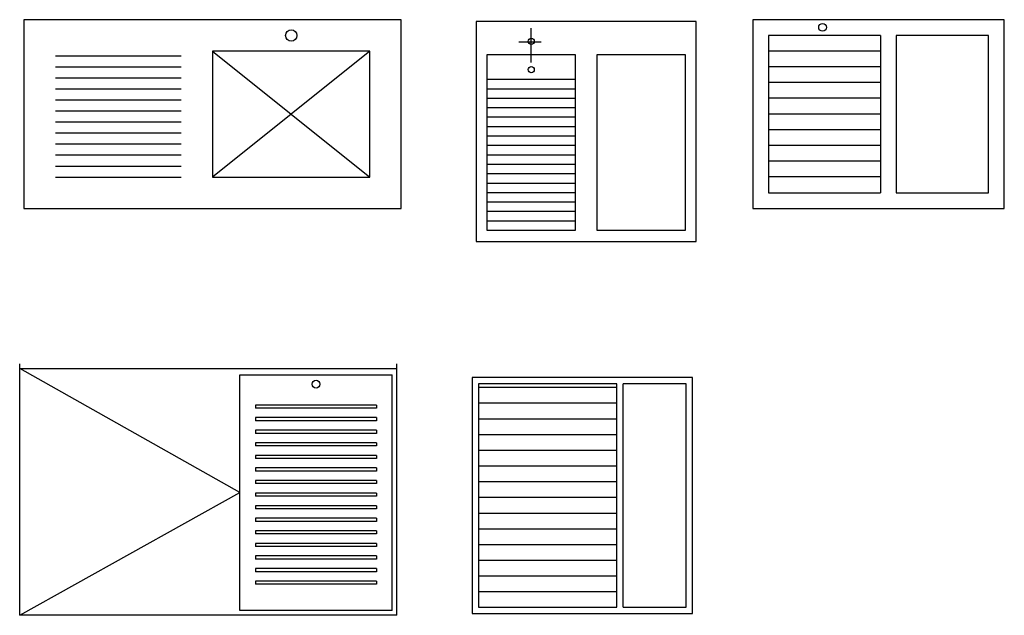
# Model space of a CAD drawing. Header units: millimetres. Extents: x 93.9 to 97.04, y 200.76 to 202.66.
import ezdxf

# ---------------------------------------------------------------- set-up
doc = ezdxf.new("R2010")
doc.units = ezdxf.units.MM

# ---------------------------------------------------------------- blocks, each defined once
blk = doc.blocks.new('*X5')
at = {"color": 0}
for p, q in [((22.25, 23.2268), (22.25, 23.348)), ((22.3, 23.2268), (22.3, 23.348)), ((22.35, 23.2268), (22.35, 23.348)), ((22.4, 23.2268), (22.4, 23.348)), ((22.45, 23.2268), (22.45, 23.348)), ((22.5, 23.2268), (22.5, 23.348)), ((22.55, 23.2268), (22.55, 23.348)), ((22.6, 23.2268), (22.6, 23.348)), ((22.65, 23.2268), (22.65, 23.348)), ((22.7, 23.2268), (22.7, 23.348)), ((22.75, 23.2268), (22.75, 23.348)), ((22.8, 23.2268), (22.8, 23.348)), ((22.85, 23.2268), (22.85, 23.348)), ((22.9, 23.2268), (22.9, 23.348)), ((22.25, 22.908), (22.25, 23.2268)), ((22.3, 22.908), (22.3, 23.2268)), ((22.35, 22.908), (22.35, 23.2268)), ((22.4, 22.908), (22.4, 23.2268)), ((22.45, 22.908), (22.45, 23.2268)), ((22.5, 22.908), (22.5, 23.2268)), ((22.55, 22.908), (22.55, 23.2268)), ((22.6, 22.908), (22.6, 23.2268)), ((22.65, 22.908), (22.65, 23.2268)), ((22.7, 22.908), (22.7, 23.2268)), ((22.75, 22.908), (22.75, 23.2268)), ((22.8, 22.908), (22.8, 23.2268)), ((22.85, 22.908), (22.85, 23.2268)), ((22.9, 22.908), (22.9, 23.2268))]:
    blk.add_line(p, q, dxfattribs=at)

msp = doc.modelspace()

# ---------------------------------------------------------------- linework, layer by layer
for p, q in [((96.0568, 202.6522), (95.3568, 202.6522)), ((95.3568, 202.6522), (95.3568, 201.9522)), ((96.0568, 201.9522), (96.0568, 202.6522)), ((96.2365, 202.6576), (96.2365, 202.0576)), ((97.0365, 202.6576), (96.2365, 202.6576)), ((97.0365, 202.0576), (97.0365, 202.6576)), ((95.5318, 202.5213), (95.5318, 202.6309)), ((95.4925, 202.5877), (95.5634, 202.5877)), ((96.6427, 202.6076), (96.2865, 202.6076)), ((96.2865, 202.6076), (96.2865, 202.1076)), ((96.6427, 202.6076), (96.6427, 202.1076)), ((96.6927, 202.6076), (96.6927, 202.1076)), ((96.9865, 202.6076), (96.6927, 202.6076)), ((96.9865, 202.1076), (96.9865, 202.6076)), ((94.5186, 202.5574), (95.0186, 202.1574)), ((95.0186, 202.5574), (94.5186, 202.1574)), ((95.0186, 202.5574), (94.5186, 202.5574)), ((94.5186, 202.5574), (94.5186, 202.1574)), ((95.0186, 202.1574), (95.0186, 202.5574)), ((96.6427, 202.5576), (96.2865, 202.5576)), ((94.0186, 202.5424), (94.4186, 202.5424)), ((95.3918, 201.9872), (95.3918, 202.5472)), ((95.3918, 202.5472), (95.6718, 202.5472)), ((95.6718, 202.5472), (95.6718, 201.9872)), ((95.7418, 201.9872), (95.7418, 202.5472)), ((95.7418, 202.5472), (96.0218, 202.5472)), ((96.0218, 202.5472), (96.0218, 201.9872)), ((94.0186, 202.5074), (94.4186, 202.5074)), ((96.6427, 202.5076), (96.2865, 202.5076)), ((94.0186, 202.4724), (94.4186, 202.4724)), ((95.6718, 202.4672), (95.3918, 202.4672)), ((96.6427, 202.4576), (96.2865, 202.4576)), ((94.0186, 202.4374), (94.4186, 202.4374)), ((95.6718, 202.4372), (95.3918, 202.4372)), ((94.0186, 202.4024), (94.4186, 202.4024)), ((95.6718, 202.4072), (95.3918, 202.4072)), ((96.6427, 202.4076), (96.2865, 202.4076)), ((94.0186, 202.3674), (94.4186, 202.3674)), ((95.6718, 202.3772), (95.3918, 202.3772)), ((94.0186, 202.3324), (94.4186, 202.3324)), ((95.6718, 202.3472), (95.3918, 202.3472)), ((96.6427, 202.3576), (96.2865, 202.3576)), ((95.6718, 202.3172), (95.3918, 202.3172)), ((96.6427, 202.3076), (96.2865, 202.3076)), ((94.0186, 202.2974), (94.4186, 202.2974)), ((95.6718, 202.2872), (95.3918, 202.2872)), ((94.0186, 202.2624), (94.4186, 202.2624)), ((95.6718, 202.2572), (95.3918, 202.2572)), ((96.6427, 202.2576), (96.2865, 202.2576)), ((94.0186, 202.2274), (94.4186, 202.2274)), ((95.6718, 202.2272), (95.3918, 202.2272)), ((96.6427, 202.2076), (96.2865, 202.2076)), ((94.0186, 202.1924), (94.4186, 202.1924)), ((95.6718, 202.1972), (95.3918, 202.1972)), ((94.0186, 202.1574), (94.4186, 202.1574)), ((94.5186, 202.1574), (95.0186, 202.1574)), ((95.6718, 202.1672), (95.3918, 202.1672)), ((96.6427, 202.1576), (96.2865, 202.1576)), ((95.6718, 202.1372), (95.3918, 202.1372)), ((95.6718, 202.1072), (95.3918, 202.1072)), ((96.2865, 202.1076), (96.6427, 202.1076)), ((96.6927, 202.1076), (96.9865, 202.1076)), ((95.6718, 202.0772), (95.3918, 202.0772)), ((95.6718, 202.0472), (95.3918, 202.0472)), ((96.2365, 202.0576), (97.0365, 202.0576)), ((95.6718, 202.0172), (95.3918, 202.0172)), ((95.6718, 201.9872), (95.3918, 201.9872)), ((96.0218, 201.9872), (95.7418, 201.9872)), ((95.3568, 201.9522), (96.0568, 201.9522)), ((93.9049, 200.7637), (93.9049, 201.5637)), ((93.9049, 201.5487), (95.1049, 201.5487)), ((94.6049, 201.1537), (93.9049, 201.5487)), ((95.1049, 200.7637), (95.1049, 201.5637)), ((94.6049, 200.7787), (94.6049, 201.5287)), ((94.6049, 201.5287), (95.0899, 201.5287)), ((95.0899, 200.7787), (95.0899, 201.5287)), ((96.0445, 201.5196), (95.3445, 201.5196)), ((95.3445, 201.5196), (95.3445, 200.7696)), ((96.0445, 200.7696), (96.0445, 201.5196)), ((95.8045, 201.4996), (95.3645, 201.4996)), ((95.3645, 201.4996), (95.3645, 200.7896)), ((95.8045, 200.7896), (95.8045, 201.4996)), ((96.0245, 201.4996), (95.8245, 201.4996)), ((95.8245, 200.7896), (95.8245, 201.4996)), ((96.0245, 200.7896), (96.0245, 201.4996)), ((94.6549, 201.4323), (94.6549, 201.4223)), ((95.0399, 201.4323), (94.6549, 201.4323)), ((95.0399, 201.4223), (94.6549, 201.4223)), ((95.0399, 201.4323), (95.0399, 201.4223)), ((94.6549, 201.3923), (94.6549, 201.3823)), ((95.0399, 201.3923), (94.6549, 201.3923)), ((95.0399, 201.3923), (95.0399, 201.3823)), ((95.0399, 201.3823), (94.6549, 201.3823)), ((94.6549, 201.3523), (94.6549, 201.3423)), ((95.0399, 201.3523), (94.6549, 201.3523)), ((95.0399, 201.3423), (94.6549, 201.3423)), ((95.0399, 201.3523), (95.0399, 201.3423)), ((94.6549, 201.3123), (94.6549, 201.3023)), ((95.0399, 201.3123), (94.6549, 201.3123)), ((95.0399, 201.3023), (94.6549, 201.3023)), ((95.0399, 201.3123), (95.0399, 201.3023)), ((94.6549, 201.2723), (94.6549, 201.2623)), ((95.0399, 201.2723), (94.6549, 201.2723)), ((95.0399, 201.2723), (95.0399, 201.2623)), ((95.0399, 201.2623), (94.6549, 201.2623)), ((95.0399, 201.2323), (94.6549, 201.2323)), ((94.6549, 201.2323), (94.6549, 201.2223)), ((95.0399, 201.2223), (94.6549, 201.2223)), ((95.0399, 201.2323), (95.0399, 201.2223)), ((95.0399, 201.1923), (94.6549, 201.1923)), ((94.6549, 201.1923), (94.6549, 201.1823)), ((95.0399, 201.1823), (94.6549, 201.1823)), ((95.0399, 201.1923), (95.0399, 201.1823)), ((93.9049, 200.7637), (94.6049, 201.1537)), ((95.0399, 201.1523), (94.6549, 201.1523)), ((94.6549, 201.1523), (94.6549, 201.1423)), ((95.0399, 201.1423), (94.6549, 201.1423)), ((95.0399, 201.1523), (95.0399, 201.1423)), ((95.0399, 201.1123), (94.6549, 201.1123)), ((94.6549, 201.1123), (94.6549, 201.1023)), ((95.0399, 201.1123), (95.0399, 201.1023)), ((95.0399, 201.1023), (94.6549, 201.1023)), ((95.0399, 201.0723), (94.6549, 201.0723)), ((94.6549, 201.0723), (94.6549, 201.0623)), ((95.0399, 201.0623), (94.6549, 201.0623)), ((95.0399, 201.0723), (95.0399, 201.0623)), ((95.0399, 201.0323), (94.6549, 201.0323)), ((94.6549, 201.0323), (94.6549, 201.0223)), ((95.0399, 201.0223), (94.6549, 201.0223)), ((95.0399, 201.0323), (95.0399, 201.0223)), ((95.0399, 200.9923), (94.6549, 200.9923)), ((94.6549, 200.9923), (94.6549, 200.9823)), ((95.0399, 200.9823), (94.6549, 200.9823)), ((95.0399, 200.9923), (95.0399, 200.9823)), ((95.0399, 200.9523), (94.6549, 200.9523)), ((94.6549, 200.9523), (94.6549, 200.9423)), ((95.0399, 200.9523), (95.0399, 200.9423)), ((95.0399, 200.9423), (94.6549, 200.9423)), ((95.0399, 200.9123), (94.6549, 200.9123)), ((94.6549, 200.9123), (94.6549, 200.9023)), ((95.0399, 200.9023), (94.6549, 200.9023)), ((95.0399, 200.9123), (95.0399, 200.9023)), ((94.6549, 200.8723), (94.6549, 200.8623)), ((95.0399, 200.8723), (94.6549, 200.8723)), ((95.0399, 200.8623), (94.6549, 200.8623)), ((95.0399, 200.8723), (95.0399, 200.8623)), ((95.1049, 200.7637), (93.9049, 200.7637)), ((95.0899, 200.7787), (94.6049, 200.7787)), ((95.3445, 200.7696), (96.0445, 200.7696)), ((95.3645, 200.7896), (95.8045, 200.7896)), ((95.8245, 200.7896), (96.0245, 200.7896))]:
    msp.add_line(p, q)
msp.add_lwpolyline([(93.9186, 202.0574), (95.1186, 202.0574), (95.1186, 202.6574), (93.9186, 202.6574)], close=True)
for centre, radius in [((96.4584, 202.6333), 0.0123), ((94.7686, 202.6074), 0.0179), ((95.5318, 202.5885), 0.00966), ((95.5318, 202.4988), 0.00966), ((94.8474, 201.4987), 0.0125)]:
    msp.add_circle(centre, radius)

# ---------------------------------------------------------------- block references
at = {"extrusion": (0, 0, -1), "zscale": -1, "rotation": 270}
msp.add_blockref('*X5', (-118.7125, 223.7378), dxfattribs=at)

doc.saveas('drawing.dxf')
